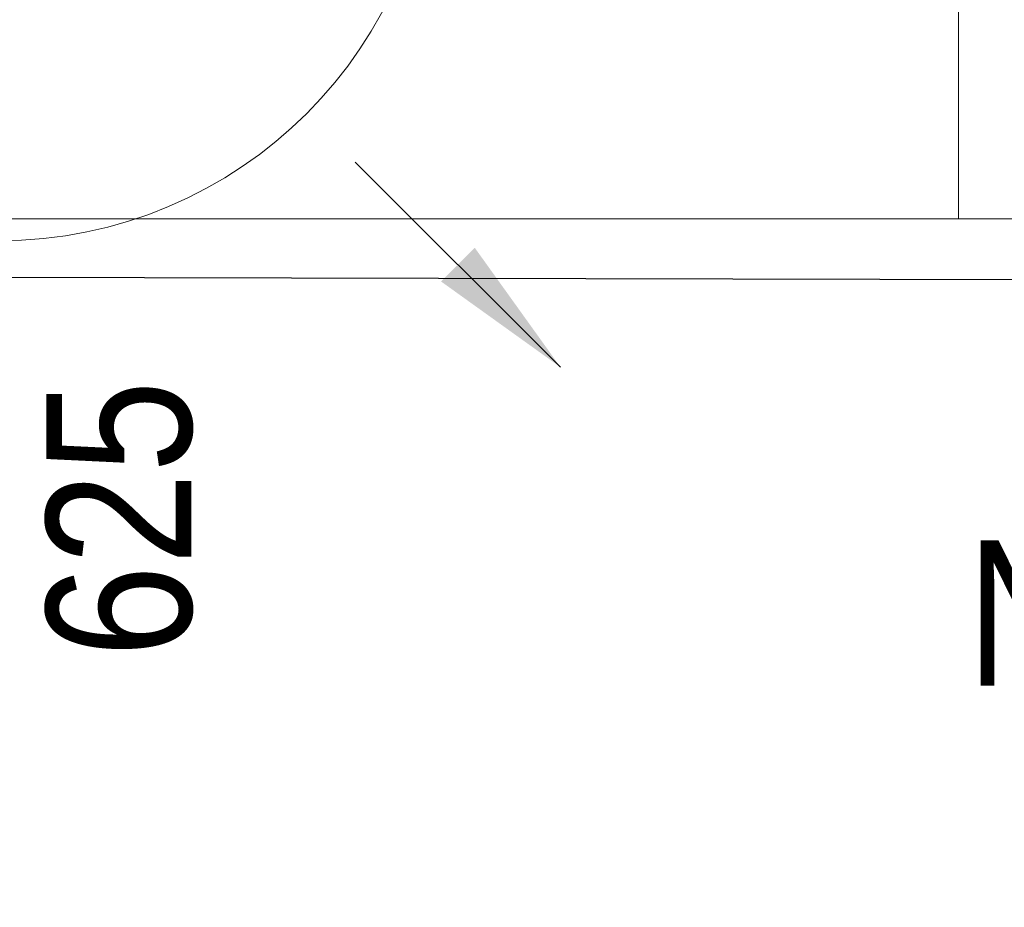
# Model space of a CAD drawing. Header units: millimetres. Extents: x -32221 to 212500, y 31663 to 93766.
# Tile 101 of 256: x 18603 to 19282, y 51638 to 52250. Entities that reach past the tile are written whole.
import ezdxf

# ---------------------------------------------------------------- set-up
doc = ezdxf.new("R2010")
doc.units = ezdxf.units.MM
for name, color, linetype in [('FLUID-N-100-ARRGR', 7, 'Continuous'), ('FLUID-N-100-INF', 7, 'Continuous'), ('Sciany', 250, 'Continuous')]:
    doc.layers.add(name, color=color, linetype=linetype)
doc.layers.add('kasetony', color=42, linetype='Continuous', lineweight=5)
doc.layers.add('Nawiewniki', color=5, linetype='Continuous', lineweight=20)
doc.styles.add('FDBES', font='simplex.shx')
doc.styles.get("Standard").update_dxf_attribs({"font": 'ARIALN.TTF'})
doc.dimstyles.new('FDBES', dxfattribs={"dimscale": 50, "dimtxt": 4, "dimasz": 2.5, "dimexe": 0.8, "dimexo": 2, "dimgap": 1, "dimtad": 1, "dimdsep": 46, "dimtxsty": 'FDBES', "dimcen": 2.5, "dimclrd": 4, "dimclre": 5, "dimadec": 0, "dimazin": 0, "dimtfac": 1, "dimtmove": 0, "dimatfit": 3, "dimfxl": 1, "dimarcsym": 0})

# ---------------------------------------------------------------- blocks, each defined once
blk = doc.blocks.new('*U2846')
at = {"color": 0, "insert": (-1094.55, -655.61), "char_height": 100, "width": 1600, "attachment_point": 5, "line_spacing_factor": 1.1}
blk.add_mtext('Smay\\PNS8-R1-Z-625-54-SL9010/ SRt-s-300-g-248P\\P625', dxfattribs=at)
blk.add_mtext('Smay\\PNS8-R1-Z-625-54-SL9010/ SRt-s-300-g-248P\\P625', dxfattribs=at)
blk.add_mtext('Smay\\PNS8-R1-Z-625-54-SL9010/ SRt-s-300-g-248P\\P625', dxfattribs=at)
blk.add_mtext('Smay\\PNS8-R1-Z-625-54-SL9010/ SRt-s-300-g-248P\\P625', dxfattribs=at)
blk.add_mtext('Smay\\PNS8-R1-Z-625-54-SL9010/ SRt-s-300-g-248P\\P625', dxfattribs=at)
blk.add_mtext('Smay\\PNS8-R1-Z-625-54-SL9010/ SRt-s-300-g-248P\\P625', dxfattribs=at)
blk.add_mtext('Smay\\PNS8-R1-Z-625-54-SL9010/ SRt-s-300-g-248P\\P625', dxfattribs=at)
blk.add_mtext('Smay\\PNS8-R1-Z-625-54-SL9010/ SRt-s-300-g-248P\\P625', dxfattribs=at)
blk.add_mtext('Smay\\PNS8-R1-Z-625-54-SL9010/ SRt-s-300-g-248P\\P625', dxfattribs=at)
blk.add_mtext('Smay\\PNS8-R1-Z-625-54-SL9010/ SRt-s-300-g-248P\\P625', dxfattribs=at)
blk.add_mtext('Smay\\PNS8-R1-Z-625-54-SL9010/ SRt-s-300-g-248P\\P625', dxfattribs=at)
blk.add_mtext('Smay\\PNS8-R1-Z-625-54-SL9010/ SRt-s-300-g-248P\\P625', dxfattribs=at)
blk.add_mtext('Smay\\PNS8-R1-Z-625-54-SL9010/ SRt-s-300-g-248P\\P625', dxfattribs=at)
blk.add_mtext('Smay\\PNS8-R1-Z-625-54-SL9010/ SRt-s-300-g-248P\\P625', dxfattribs=at)
blk.add_mtext('Smay\\PNS8-R1-Z-625-54-SL9010/ SRt-s-300-g-248P\\P625', dxfattribs=at)
blk.add_mtext('Smay\\PNS8-R1-Z-625-54-SL9010/ SRt-s-300-g-248P\\P625', dxfattribs=at)
blk.add_mtext('Smay\\PNS8-R1-Z-625-54-SL9010/ SRt-s-300-g-248P\\P625', dxfattribs=at)
blk.add_mtext('Smay\\PNS8-R1-Z-625-54-SL9010/ SRt-s-300-g-248P\\P625', dxfattribs=at)
blk.add_mtext('Smay\\PNS8-R1-Z-625-54-SL9010/ SRt-s-300-g-248P\\P625', dxfattribs=at)
blk.add_mtext('Smay\\PNS8-R1-Z-625-54-SL9010/ SRt-s-300-g-248P\\P625', dxfattribs=at)
blk.add_mtext('Smay\\PNS8-R1-Z-625-54-SL9010/ SRt-s-300-g-248P\\P625', dxfattribs=at)
blk.add_mtext('Smay\\PNS8-R1-Z-625-54-SL9010/ SRt-s-300-g-248P\\P625', dxfattribs=at)
blk.add_mtext('Smay\\PNS8-R1-Z-625-54-SL9010/ SRt-s-300-g-248P\\P625', dxfattribs=at)
blk.add_mtext('Smay\\PNS8-R1-Z-625-54-SL9010/ SRt-s-300-g-248P\\P625', dxfattribs=at)
blk.add_mtext('Smay\\PNS8-R1-Z-625-54-SL9010/ SRt-s-300-g-248P\\P625', dxfattribs=at)
blk.add_mtext('Smay\\PNS8-R1-Z-625-54-SL9010/ SRt-s-300-g-248P\\P625', dxfattribs=at)
blk.add_mtext('Smay\\PNS8-R1-Z-625-54-SL9010/ SRt-s-300-g-248P\\P625', dxfattribs=at)
blk.add_mtext('Smay\\PNS8-R1-Z-625-54-SL9010/ SRt-s-300-g-248P\\P625', dxfattribs=at)
blk.add_mtext('Smay\\PNS8-R1-Z-625-54-SL9010/ SRt-s-300-g-248P\\P625', dxfattribs=at)
blk.add_mtext('Smay\\PNS8-R1-Z-625-54-SL9010/ SRt-s-300-g-248P\\P625', dxfattribs=at)
blk.add_mtext('Smay\\PNS8-R1-Z-625-54-SL9010/ SRt-s-300-g-248P\\P625', dxfattribs=at)
blk.add_mtext('Smay\\PNS8-R1-Z-625-54-SL9010/ SRt-s-300-g-248P\\P625', dxfattribs=at)
blk.add_mtext('Smay\\PNS8-R1-Z-625-54-SL9010/ SRt-s-300-g-248P\\P625', dxfattribs=at)
blk.add_mtext('Smay\\PNS8-R1-Z-625-54-SL9010/ SRt-s-300-g-248P\\P625', dxfattribs=at)
blk.add_mtext('Smay\\PNS8-R1-Z-625-54-SL9010/ SRt-s-300-g-248P\\P625', dxfattribs=at)
blk.add_mtext('Smay\\PNS8-R1-Z-625-54-SL9010/ SRt-s-300-g-248P\\P625', dxfattribs=at)
blk.add_mtext('Smay\\PNS8-R1-Z-625-54-SL9010/ SRt-s-300-g-248P\\P625', dxfattribs=at)
blk.add_mtext('Smay\\PNS8-R1-Z-625-54-SL9010/ SRt-s-300-g-248P\\P625', dxfattribs=at)
blk.add_mtext('Smay\\PNS8-R1-Z-625-54-SL9010/ SRt-s-300-g-248P\\P625', dxfattribs=at)
blk.add_mtext('Smay\\PNS8-R1-Z-625-54-SL9010/ SRt-s-300-g-248P\\P625', dxfattribs=at)
blk.add_mtext('Smay\\PNS8-R1-Z-625-54-SL9010/ SRt-s-300-g-248P\\P625', dxfattribs=at)
blk.add_mtext('Smay\\PNS8-R1-Z-625-54-SL9010/ SRt-s-300-g-248P\\P625', dxfattribs=at)
blk.add_mtext('Smay\\PNS8-R1-Z-625-54-SL9010/ SRt-s-300-g-248P\\P625', dxfattribs=at)
blk.add_mtext('Smay\\PNS8-R1-Z-625-54-SL9010/ SRt-s-300-g-248P\\P625', dxfattribs=at)
blk.add_mtext('Smay\\PNS8-R1-Z-625-54-SL9010/ SRt-s-300-g-248P\\P625', dxfattribs=at)
blk.add_mtext('Smay\\PNS8-R1-Z-625-54-SL9010/ SRt-s-300-g-248P\\P625', dxfattribs=at)
blk.add_mtext('Smay\\PNS8-R1-Z-625-54-SL9010/ SRt-s-300-g-248P\\P625', dxfattribs=at)
blk.add_mtext('Smay\\PNS8-R1-Z-625-54-SL9010/ SRt-s-300-g-248P\\P625', dxfattribs=at)
blk.add_mtext('Smay\\PNS8-R1-Z-625-54-SL9010/ SRt-s-300-g-248P\\P625', dxfattribs=at)
blk.add_mtext('Smay\\PNS8-R1-Z-625-54-SL9010/ SRt-s-300-g-248P\\P625', dxfattribs=at)
blk.add_mtext('Smay\\PNS8-R1-Z-625-54-SL9010/ SRt-s-300-g-248P\\P625', dxfattribs=at)
blk.add_mtext('Smay\\PNS8-R1-Z-625-54-SL9010/ SRt-s-300-g-248P\\P625', dxfattribs=at)
blk.add_mtext('Smay\\PNS8-R1-Z-625-54-SL9010/ SRt-s-300-g-248P\\P625', dxfattribs=at)
blk.add_mtext('Smay\\PNS8-R1-Z-625-54-SL9010/ SRt-s-300-g-248P\\P625', dxfattribs=at)
blk.add_mtext('Smay\\PNS8-R1-Z-625-54-SL9010/ SRt-s-300-g-248P\\P625', dxfattribs=at)
blk.add_mtext('Smay\\PNS8-R1-Z-625-54-SL9010/ SRt-s-300-g-248P\\P625', dxfattribs=at)
blk.add_mtext('Smay\\PNS8-R1-Z-625-54-SL9010/ SRt-s-300-g-248P\\P625', dxfattribs=at)
blk.add_mtext('Smay\\PNS8-R1-Z-625-54-SL9010/ SRt-s-300-g-248P\\P625', dxfattribs=at)
blk.add_mtext('Smay\\PNS8-R1-Z-625-54-SL9010/ SRt-s-300-g-248P\\P625', dxfattribs=at)
blk = doc.blocks.new('*U3538')
at = {"color": 0}
blk.add_leader([(-141.42, -141.42), (0, 0)], dimstyle='FDBES', override={"dimscale": 40, "dimclrd": 0}, dxfattribs=at)
blk.add_leader([(-141.42, -141.42), (0, 0)], dimstyle='FDBES', override={"dimscale": 40, "dimclrd": 0}, dxfattribs=at)
blk.add_leader([(-141.42, -141.42), (0, 0)], dimstyle='FDBES', override={"dimscale": 40, "dimclrd": 0}, dxfattribs=at)
blk.add_leader([(-141.42, -141.42), (0, 0)], dimstyle='FDBES', override={"dimscale": 40, "dimclrd": 0}, dxfattribs=at)
blk.add_leader([(-141.42, -141.42), (0, 0)], dimstyle='FDBES', override={"dimscale": 40, "dimclrd": 0}, dxfattribs=at)
blk.add_leader([(-141.42, -141.42), (0, 0)], dimstyle='FDBES', override={"dimscale": 40, "dimclrd": 0}, dxfattribs=at)
blk.add_leader([(-141.42, -141.42), (0, 0)], dimstyle='FDBES', override={"dimscale": 40, "dimclrd": 0}, dxfattribs=at)
blk.add_leader([(-141.42, -141.42), (0, 0)], dimstyle='FDBES', override={"dimscale": 40, "dimclrd": 0}, dxfattribs=at)
blk.add_leader([(-141.42, -141.42), (0, 0)], dimstyle='FDBES', override={"dimscale": 40, "dimclrd": 0}, dxfattribs=at)
blk.add_leader([(-141.42, -141.42), (0, 0)], dimstyle='FDBES', override={"dimscale": 40, "dimclrd": 0}, dxfattribs=at)
blk.add_leader([(-141.42, -141.42), (0, 0)], dimstyle='FDBES', override={"dimscale": 40, "dimclrd": 0}, dxfattribs=at)
blk.add_leader([(-141.42, -141.42), (0, 0)], dimstyle='FDBES', override={"dimscale": 40, "dimclrd": 0}, dxfattribs=at)
blk.add_leader([(-141.42, -141.42), (0, 0)], dimstyle='FDBES', override={"dimscale": 40, "dimclrd": 0}, dxfattribs=at)
blk.add_leader([(-141.42, -141.42), (0, 0)], dimstyle='FDBES', override={"dimscale": 40, "dimclrd": 0}, dxfattribs=at)
blk.add_leader([(-141.42, -141.42), (0, 0)], dimstyle='FDBES', override={"dimscale": 40, "dimclrd": 0}, dxfattribs=at)

msp = doc.modelspace()

# ---------------------------------------------------------------- linework, layer by layer
at = {"layer": 'kasetony'}
for p, q in [((19250.147, 52112.853), (19250.147, 52712.853)), ((19250.147, 52712.853), (19250.147, 52112.853)), ((18050.147, 52112.853), (19250.147, 52112.853)), ((19250.147, 52112.853), (18050.147, 52112.853)), ((19250.147, 52112.853), (20450.147, 52112.853)), ((20450.147, 52112.853), (19250.147, 52112.853))]:
    msp.add_line(p, q, dxfattribs=at)
at = {"layer": 'Nawiewniki'}
msp.add_circle((18588.545, 52397.646), 300, dxfattribs=at)
at = {"layer": 'Sciany'}
msp.add_line((22811.611, 52062.391), (16185.687, 52077.997), dxfattribs=at)

# ---------------------------------------------------------------- block references
at = {"layer": 'FLUID-N-100-ARRGR', "rotation": 89.99999999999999}
msp.add_blockref('*U3538', (18834.212, 52151.96, 6603), dxfattribs=at)
at = {"layer": 'FLUID-N-100-INF', "linetype": 'ByBlock'}
msp.add_blockref('*U2846', (21038.055, 52404.216, 6623), dxfattribs=at)

# ---------------------------------------------------------------- texts
at = {"layer": 'FLUID-N-100-ARRGR', "color": 0, "insert": (18588.501, 51905.878, 6603), "char_height": 100, "attachment_point": 5, "rotation": 90}
msp.add_mtext('810 m{\\A2;\\H0.5x;3}/h\\P625', dxfattribs=at)

doc.saveas('drawing.dxf')
